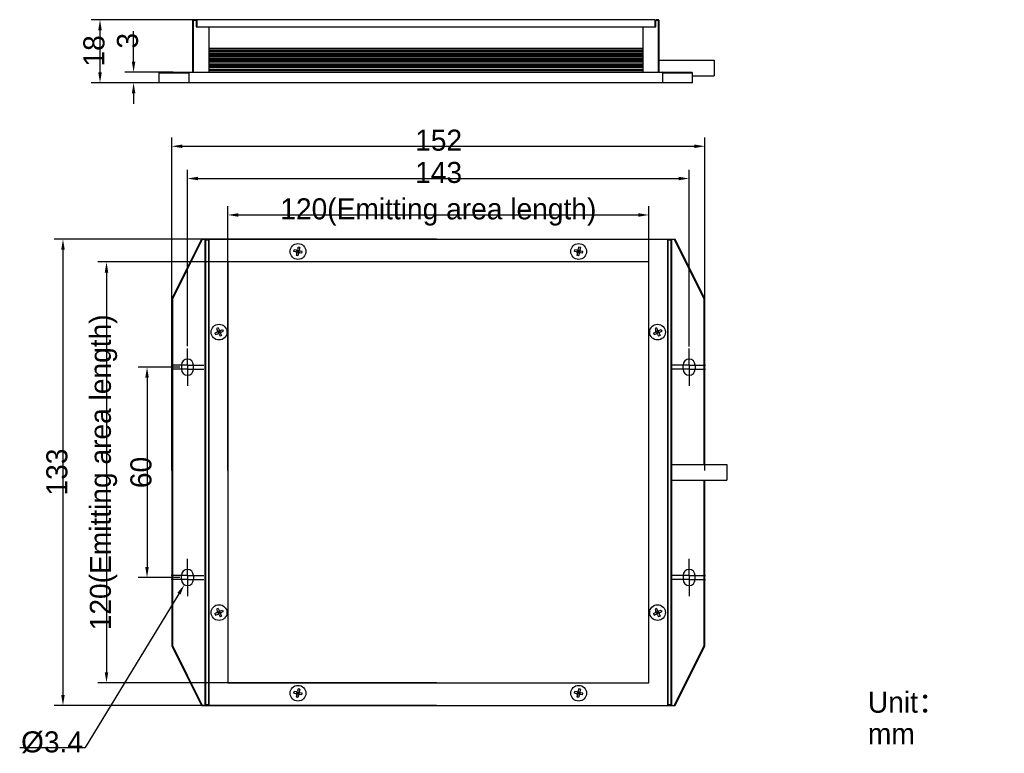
# Model space of a CAD drawing. Header units: millimetres. Extents: x 84 to 365, y 70 to 279.
import ezdxf

# ---------------------------------------------------------------- set-up
doc = ezdxf.new("R2010")
doc.units = ezdxf.units.MM
doc.header["$LTSCALE"] = 23.1
doc.header["$PDMODE"] = 3
doc.header["$PDSIZE"] = 8
doc.linetypes.add('CENTER', pattern=[0.6, 0.375, -0.075, 0.075, -0.075])
doc.layers.get('0').update_dxf_attribs({"linetype": 'CONTINUOUS'})
doc.layers.get('Defpoints').update_dxf_attribs({"linetype": 'CONTINUOUS'})
for name, color, linetype in [('00_COMPONENTS', 7, 'CONTINUOUS'), ('03_ALL_AXES', 7, 'CONTINUOUS'), ('05_ALL_CURVES', 7, 'CONTINUOUS'), ('50_ALL_DETAILS', 7, 'CONTINUOUS'), ('51__DRAFT_DIMS', 7, 'CONTINUOUS')]:
    doc.layers.add(name, color=color, linetype=linetype)
doc.styles.get("Standard").update_dxf_attribs({"font": 'simfang.ttf'})
doc.dimstyles.new('DIMSTYLE_1', dxfattribs={"dimtxt": 3, "dimasz": 3, "dimexe": 2.5, "dimexo": 0.5, "dimgap": 0.75, "dimtad": 1, "dimdsep": 46, "dimtxsty": 'STANDARD', "dimblk": '_FILLED', "dimblk1": '_FILLED', "dimblk2": '_FILLED', "dimcen": 0.09, "dimclrt": 3, "dimazin": 2, "dimtp": 0.3, "dimtm": 0.3, "dimtfac": 1, "dimtofl": 0, "dimtmove": 0, "dimatfit": 3, "dimldrblk": '_FILLED', "dimfxl": 1, "dimtolj": 1, "dimarcsym": 0})
doc.dimstyles.new('DIMSTYLE_2', dxfattribs={"dimtxt": 3, "dimasz": 3, "dimexe": 2.5, "dimexo": 0.5, "dimgap": 0.75, "dimtad": 1, "dimdsep": 46, "dimtxsty": 'STANDARD', "dimblk": '_FILLED', "dimblk1": '_FILLED', "dimblk2": '_FILLED', "dimcen": 0.09, "dimclrt": 3, "dimazin": 2, "dimtp": 0.5, "dimtm": 0.5, "dimtfac": 1, "dimtofl": 0, "dimtmove": 0, "dimatfit": 3, "dimldrblk": '_FILLED', "dimfxl": 1, "dimtolj": 1, "dimarcsym": 0})
doc.dimstyles.new('DIMSTYLE_3', dxfattribs={"dimtxt": 3, "dimasz": 3, "dimexe": 2.5, "dimexo": 0.5, "dimgap": 0.75, "dimtad": 1, "dimdsep": 46, "dimtxsty": 'STANDARD', "dimblk": '_FILLED', "dimblk1": '_FILLED', "dimblk2": '_FILLED', "dimcen": 0.09, "dimclrt": 3, "dimazin": 2, "dimtp": 0.1, "dimtm": 0.1, "dimtfac": 1, "dimtofl": 0, "dimtmove": 0, "dimatfit": 3, "dimldrblk": '_FILLED', "dimfxl": 1, "dimtolj": 1, "dimarcsym": 0})
doc.dimstyles.new('DIMSTYLE_4', dxfattribs={"dimtxt": 3, "dimasz": 3, "dimexe": 2.5, "dimexo": 0.5, "dimgap": 0.75, "dimtad": 1, "dimdsep": 46, "dimtxsty": 'STANDARD', "dimblk": '_FILLED', "dimblk1": '_FILLED', "dimblk2": '_FILLED', "dimcen": 0.09, "dimclrt": 3, "dimazin": 2, "dimtp": 0.2, "dimtm": 0.2, "dimtfac": 1, "dimtofl": 0, "dimtmove": 0, "dimatfit": 3, "dimldrblk": '_FILLED', "dimfxl": 1, "dimtolj": 1, "dimarcsym": 0})
doc.dimstyles.new('DIMSTYLE_5', dxfattribs={"dimtxt": 3, "dimasz": 3, "dimexe": 2.5, "dimexo": 0.5, "dimtad": 1, "dimdsep": 46, "dimtxsty": 'STANDARD', "dimblk": '_FILLED', "dimblk1": '_FILLED', "dimblk2": '_FILLED', "dimcen": 0.09, "dimclrt": 3, "dimazin": 2, "dimtp": 0.1, "dimtm": 0.1, "dimtfac": 1, "dimtofl": 0, "dimtmove": 0, "dimatfit": 1, "dimldrblk": '_FILLED', "dimfxl": 1, "dimtolj": 1, "dimarcsym": 0})

# ---------------------------------------------------------------- blocks, each defined once
blk = doc.blocks.new('_FILLED')
at = {"color": 0, "linetype": 'ByBlock'}
blk.add_solid([(0, 0), (-1, 0.167), (-1, -0.167)], dxfattribs=at)
blk = doc.blocks.new('*D1')
at = {"layer": '51__DRAFT_DIMS', "color": 0, "lineweight": -2}
for p, q in [((129.48, 179.81), (117.64, 179.81)), ((120.14, 176.81), (120.14, 122.81)), ((129.48, 119.81), (117.64, 119.81))]:
    blk.add_line(p, q, dxfattribs=at)
at = {"layer": 'Defpoints', "color": 0}
for p in [(129.98, 179.81), (120.14, 119.81), (129.98, 119.81)]:
    blk.add_point(p, dxfattribs=at)
at = {"layer": '51__DRAFT_DIMS', "color": 0, "linetype": 'ByBlock', "lineweight": -2, "xscale": 3, "yscale": 3, "zscale": 3}
for p, rotation in [((120.14, 179.81), 89.99999999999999), ((120.14, 119.81), 270)]:
    blk.add_blockref('_FILLED', p, dxfattribs=dict(at, rotation=rotation))
at = {"layer": '51__DRAFT_DIMS', "color": 3, "insert": (115.39, 149.78), "char_height": 3, "attachment_point": 2, "rotation": 90, "line_spacing_factor": 0.9}
blk.add_mtext('\\A1;\\A1;{\\fFZLanTingHei-R-GBK|b0|i0|c134|p2;\\H2x;\\C0;60}', dxfattribs=at)
blk = doc.blocks.new('*D2')
at = {"layer": '51__DRAFT_DIMS', "color": 0, "lineweight": -2}
for p, q in [((202.68, 209.81), (106.09, 209.81)), ((108.59, 206.81), (108.59, 92.81)), ((202.68, 89.81), (106.09, 89.81))]:
    blk.add_line(p, q, dxfattribs=at)
at = {"layer": 'Defpoints', "color": 0}
for p in [(203.18, 209.81), (108.59, 89.81), (203.18, 89.81)]:
    blk.add_point(p, dxfattribs=at)
at = {"layer": '51__DRAFT_DIMS', "color": 0, "linetype": 'ByBlock', "lineweight": -2, "xscale": 3, "yscale": 3, "zscale": 3}
for p, rotation in [((108.59, 209.81), 89.99999999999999), ((108.59, 89.81), 270)]:
    blk.add_blockref('_FILLED', p, dxfattribs=dict(at, rotation=rotation))
at = {"layer": '51__DRAFT_DIMS', "color": 3, "insert": (99.34, 149.81), "char_height": 3, "attachment_point": 2, "rotation": 90, "line_spacing_factor": 0.9}
blk.add_mtext('\\A1;\\A1;\\P{\\fFZLanTingHei-R-GBK|b0|i0|c134|p2;\\H2x;\\C0;120(\\f方正兰亭黑_GBK|b0|i0|c134|p0;\\C256;Emitting area length\\fFZLanTingHei-R-GBK|b0|i0|c134|p2;\\C0;)}', dxfattribs=at)
blk = doc.blocks.new('*D3')
at = {"layer": '51__DRAFT_DIMS', "color": 0, "lineweight": -2}
for p, q in [((202.68, 216.31), (93.68, 216.31)), ((96.18, 213.31), (96.18, 86.31)), ((202.68, 83.31), (93.68, 83.31))]:
    blk.add_line(p, q, dxfattribs=at)
at = {"layer": 'Defpoints', "color": 0}
for p in [(203.18, 216.31), (96.18, 83.31), (203.18, 83.31)]:
    blk.add_point(p, dxfattribs=at)
at = {"layer": '51__DRAFT_DIMS', "color": 0, "linetype": 'ByBlock', "lineweight": -2, "xscale": 3, "yscale": 3, "zscale": 3}
for p, rotation in [((96.18, 216.31), 89.99999999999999), ((96.18, 83.31), 270)]:
    blk.add_blockref('_FILLED', p, dxfattribs=dict(at, rotation=rotation))
at = {"layer": '51__DRAFT_DIMS', "color": 3, "insert": (91.43, 149.89), "char_height": 3, "attachment_point": 2, "rotation": 90, "line_spacing_factor": 0.9}
blk.add_mtext('\\A1;\\A1;{\\fFZLanTingHei-R-GBK|b0|i0|c134|p2;\\H2x;\\C0;133}', dxfattribs=at)
blk = doc.blocks.new('*D4')
at = {"layer": '51__DRAFT_DIMS', "color": 0, "lineweight": -2}
for p, q in [((143.18, 150.31), (143.18, 225.72)), ((263.18, 150.31), (263.18, 225.72)), ((146.18, 223.22), (260.18, 223.22))]:
    blk.add_line(p, q, dxfattribs=at)
at = {"layer": 'Defpoints', "color": 0}
for p in [(263.18, 223.22), (143.18, 149.81), (263.18, 149.81)]:
    blk.add_point(p, dxfattribs=at)
at = {"layer": '51__DRAFT_DIMS', "color": 0, "linetype": 'ByBlock', "lineweight": -2, "xscale": 3, "yscale": 3, "zscale": 3, "rotation": 180}
blk.add_blockref('_FILLED', (143.18, 223.22), dxfattribs=at)
at = {"layer": '51__DRAFT_DIMS', "color": 0, "linetype": 'ByBlock', "lineweight": -2, "xscale": 3, "yscale": 3, "zscale": 3}
blk.add_blockref('_FILLED', (263.18, 223.22), dxfattribs=at)
at = {"layer": '51__DRAFT_DIMS', "color": 3, "insert": (203.18, 232.47), "char_height": 3, "attachment_point": 2, "line_spacing_factor": 0.9}
blk.add_mtext('\\A1;\\A1;\\P{\\fFZLanTingHei-R-GBK|b0|i0|c134|p2;\\H2x;\\C0;120(\\f方正兰亭黑_GBK|b0|i0|c134|p0;\\C256;Emitting area length\\fFZLanTingHei-R-GBK|b0|i0|c134|p2;\\C0;)}', dxfattribs=at)
blk = doc.blocks.new('*D5')
at = {"layer": '51__DRAFT_DIMS', "color": 0, "lineweight": -2}
for p, q in [((127.18, 150.31), (127.18, 245.31)), ((279.18, 150.31), (279.18, 245.31)), ((130.18, 242.81), (276.18, 242.81))]:
    blk.add_line(p, q, dxfattribs=at)
at = {"layer": 'Defpoints', "color": 0}
for p in [(279.18, 242.81), (127.18, 149.81), (279.18, 149.81)]:
    blk.add_point(p, dxfattribs=at)
at = {"layer": '51__DRAFT_DIMS', "color": 0, "linetype": 'ByBlock', "lineweight": -2, "xscale": 3, "yscale": 3, "zscale": 3, "rotation": 180}
blk.add_blockref('_FILLED', (127.18, 242.81), dxfattribs=at)
at = {"layer": '51__DRAFT_DIMS', "color": 0, "linetype": 'ByBlock', "lineweight": -2, "xscale": 3, "yscale": 3, "zscale": 3}
blk.add_blockref('_FILLED', (279.18, 242.81), dxfattribs=at)
at = {"layer": '51__DRAFT_DIMS', "color": 3, "insert": (203.26, 247.56), "char_height": 3, "attachment_point": 2, "line_spacing_factor": 0.9}
blk.add_mtext('\\A1;\\A1;{\\fFZLanTingHei-R-GBK|b0|i0|c134|p2;\\H2x;\\C0;152}', dxfattribs=at)
blk = doc.blocks.new('*D8')
at = {"layer": '51__DRAFT_DIMS', "color": 0}
for p, q in [((131.59, 119.21), (131.77, 119.21)), ((131.68, 119.12), (131.68, 119.3))]:
    blk.add_line(p, q, dxfattribs=at)
at = {"layer": '51__DRAFT_DIMS', "color": 0, "lineweight": -2}
for p in [(129.23, 115.2), (83.84, 71.32)]:
    blk.add_line(p, (102.52, 71.32), dxfattribs=at)
at = {"layer": 'Defpoints', "color": 0}
for p in [(132.56, 120.66), (130.79, 117.76)]:
    blk.add_point(p, dxfattribs=at)
at = {"layer": '51__DRAFT_DIMS', "color": 0, "linetype": 'ByBlock', "lineweight": -2, "xscale": 3, "yscale": 3, "zscale": 3, "rotation": 58.67035283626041}
blk.add_blockref('_FILLED', (130.79, 117.76), dxfattribs=at)
at = {"layer": '51__DRAFT_DIMS', "color": 3, "insert": (101.9, 80.44), "char_height": 3, "attachment_point": 3, "line_spacing_factor": 0.9}
blk.add_mtext('\\A1;{\\A1;\\P\\fArial|b0|i0|c134|p2;\\H2x;\\C0;%%c\\fFZLanTingHei-R-GBK|b0|i0|c134|p2;3.4}', dxfattribs=at)
blk = doc.blocks.new('*D9')
at = {"layer": '51__DRAFT_DIMS', "color": 0, "lineweight": -2}
for p, q in [((131.68, 185.82), (131.68, 236.11)), ((274.68, 185.75), (274.68, 236.11)), ((134.68, 233.61), (271.68, 233.61))]:
    blk.add_line(p, q, dxfattribs=at)
at = {"layer": 'Defpoints', "color": 0}
for p in [(274.68, 233.61), (131.68, 185.32), (274.68, 185.25)]:
    blk.add_point(p, dxfattribs=at)
at = {"layer": '51__DRAFT_DIMS', "color": 0, "linetype": 'ByBlock', "lineweight": -2, "xscale": 3, "yscale": 3, "zscale": 3, "rotation": 180}
blk.add_blockref('_FILLED', (131.68, 233.61), dxfattribs=at)
at = {"layer": '51__DRAFT_DIMS', "color": 0, "linetype": 'ByBlock', "lineweight": -2, "xscale": 3, "yscale": 3, "zscale": 3}
blk.add_blockref('_FILLED', (274.68, 233.61), dxfattribs=at)
at = {"layer": '51__DRAFT_DIMS', "color": 3, "insert": (203.26, 238.36), "char_height": 3, "attachment_point": 2, "line_spacing_factor": 0.9}
blk.add_mtext('\\A1;\\A1;{\\fFZLanTingHei-R-GBK|b0|i0|c134|p2;\\H2x;\\C0;143}', dxfattribs=at)
blk = doc.blocks.new('*D17')
at = {"layer": '51__DRAFT_DIMS', "color": 0, "lineweight": -2}
for p, q in [((116.31, 266.92), (116.31, 275.63)), ((127.6, 263.92), (113.81, 263.92)), ((127.39, 260.92), (113.81, 260.92)), ((116.31, 257.92), (116.31, 254.92))]:
    blk.add_line(p, q, dxfattribs=at)
at = {"layer": 'Defpoints', "color": 0}
for p in [(116.31, 263.92), (128.1, 263.92), (127.89, 260.92)]:
    blk.add_point(p, dxfattribs=at)
at = {"layer": '51__DRAFT_DIMS', "color": 0, "linetype": 'ByBlock', "lineweight": -2, "xscale": 3, "yscale": 3, "zscale": 3}
for p, rotation in [((116.31, 263.92), 270), ((116.31, 260.92), 90)]:
    blk.add_blockref('_FILLED', p, dxfattribs=dict(at, rotation=rotation))
at = {"layer": '51__DRAFT_DIMS', "color": 3, "insert": (111.56, 270.67), "char_height": 3, "attachment_point": 1, "rotation": 90, "line_spacing_factor": 0.9}
blk.add_mtext('\\A1;\\A1;{\\fFZLanTingHei-R-GBK|b0|i0|c134|p2;\\H2x;\\C0;3}', dxfattribs=at)
blk = doc.blocks.new('*D18')
at = {"layer": '51__DRAFT_DIMS', "color": 0, "lineweight": -2}
for p, q in [((199.14, 278.92), (104.24, 278.92)), ((106.74, 263.92), (106.74, 275.92)), ((199.14, 260.92), (104.24, 260.92))]:
    blk.add_line(p, q, dxfattribs=at)
at = {"layer": 'Defpoints', "color": 0}
for p in [(106.74, 278.92), (199.64, 278.92), (199.64, 260.92)]:
    blk.add_point(p, dxfattribs=at)
at = {"layer": '51__DRAFT_DIMS', "color": 0, "linetype": 'ByBlock', "lineweight": -2, "xscale": 3, "yscale": 3, "zscale": 3}
for p, rotation in [((106.74, 278.92), 90), ((106.74, 260.92), 270)]:
    blk.add_blockref('_FILLED', p, dxfattribs=dict(at, rotation=rotation))
at = {"layer": '51__DRAFT_DIMS', "color": 3, "insert": (101.99, 270.02), "char_height": 3, "attachment_point": 2, "rotation": 90, "line_spacing_factor": 0.9}
blk.add_mtext('\\A1;\\A1;{\\fFZLanTingHei-R-GBK|b0|i0|c134|p2;\\H2x;\\C0;18}', dxfattribs=at)

msp = doc.modelspace()

# ---------------------------------------------------------------- linework, layer by layer
at = {"layer": '00_COMPONENTS', "color": 0}
for p, q in [((133.138, 278.723), (133.338, 278.923)), ((133.138, 278.723), (133.138, 263.923)), ((133.338, 278.723), (133.238, 278.823)), ((134.138, 278.923), (133.338, 278.923)), ((133.338, 278.723), (133.338, 263.923)), ((134.138, 278.723), (133.338, 278.723)), ((134.138, 278.923), (134.138, 276.923)), ((134.338, 278.923), (134.338, 276.923)), ((264.938, 278.923), (134.338, 278.923)), ((264.938, 278.923), (264.938, 276.923)), ((265.938, 278.923), (265.138, 278.923)), ((265.138, 276.923), (265.138, 278.923)), ((265.938, 278.723), (265.138, 278.723)), ((266.138, 278.723), (265.938, 278.923)), ((266.038, 278.823), (265.938, 278.723)), ((265.938, 263.923), (265.938, 278.723)), ((266.138, 263.923), (266.138, 278.723)), ((134.138, 276.923), (265.138, 276.923)), ((137.838, 263.923), (137.838, 276.923)), ((261.438, 276.923), (261.438, 263.923)), ((137.838, 270.773), (261.438, 270.773)), ((137.838, 270.613), (261.438, 270.613)), ((261.438, 270.083), (137.838, 270.083)), ((261.438, 269.763), (137.838, 269.763)), ((137.838, 269.333), (261.438, 269.333)), ((137.838, 269.013), (261.438, 269.013)), ((261.438, 268.583), (137.838, 268.583)), ((261.438, 268.263), (137.838, 268.263)), ((137.838, 267.833), (261.438, 267.833)), ((137.838, 267.513), (261.438, 267.513)), ((261.438, 267.083), (137.838, 267.083)), ((261.438, 266.763), (137.838, 266.763)), ((266.138, 267.423), (281.838, 267.423)), ((281.838, 267.423), (281.838, 262.923)), ((123.638, 263.723), (123.838, 263.923)), ((123.838, 263.923), (275.438, 263.923)), ((132.361, 263.923), (132.138, 263.723)), ((137.838, 266.333), (261.438, 266.333)), ((137.838, 266.013), (261.438, 266.013)), ((261.438, 265.583), (137.838, 265.583)), ((261.438, 265.263), (137.838, 265.263)), ((137.838, 264.833), (261.438, 264.833)), ((137.838, 264.513), (261.438, 264.513)), ((261.438, 263.963), (137.838, 263.963)), ((267.138, 263.723), (266.914, 263.923)), ((275.638, 263.723), (275.438, 263.923)), ((123.638, 260.923), (123.638, 263.723)), ((123.638, 263.723), (132.138, 263.723)), ((132.138, 260.923), (132.138, 263.723)), ((267.138, 263.723), (275.638, 263.723)), ((267.138, 260.923), (267.138, 263.723)), ((275.638, 260.923), (275.638, 263.723)), ((275.638, 262.923), (281.838, 262.923)), ((275.638, 260.923), (123.638, 260.923)), ((135.676, 216.313), (127.176, 199.264)), ((135.9, 216.313), (127.376, 199.217)), ((135.676, 216.313), (270.676, 216.313)), ((136.676, 216.113), (136.876, 216.313)), ((136.876, 216.113), (136.776, 216.213)), ((137.676, 216.313), (137.676, 83.313)), ((137.876, 83.313), (137.876, 216.313)), ((268.476, 216.313), (268.476, 83.313)), ((268.676, 83.313), (268.676, 216.313)), ((269.476, 216.313), (269.676, 216.113)), ((269.576, 216.213), (269.476, 216.113)), ((278.976, 199.217), (270.453, 216.313)), ((279.176, 199.264), (270.676, 216.313)), ((136.676, 83.513), (136.676, 216.113)), ((136.876, 83.513), (136.876, 216.113)), ((136.876, 216.113), (137.676, 216.113)), ((163.183, 214.038), (163.047, 213.403)), ((163.672, 213.934), (163.183, 214.038)), ((163.672, 213.934), (163.536, 213.298)), ((243.183, 214.038), (243.047, 213.403)), ((243.672, 213.934), (243.183, 214.038)), ((243.672, 213.934), (243.536, 213.298)), ((268.676, 216.113), (269.476, 216.113)), ((269.476, 216.113), (269.476, 83.513)), ((269.676, 216.113), (269.676, 83.513)), ((161.951, 212.819), (162.055, 213.308)), ((162.586, 212.683), (161.951, 212.819)), ((162.691, 213.172), (162.055, 213.308)), ((162.817, 212.327), (162.681, 211.692)), ((163.17, 211.587), (162.681, 211.692)), ((162.775, 212.553), (163.577, 213.072)), ((162.88, 212.62), (162.984, 213.109)), ((163.368, 212.516), (162.88, 212.62)), ((163.436, 212.412), (162.917, 213.214)), ((163.421, 212.76), (162.932, 212.865)), ((163.473, 213.005), (162.984, 213.109)), ((163.229, 213.057), (163.124, 212.568)), ((163.306, 212.222), (163.17, 211.587)), ((163.368, 212.516), (163.473, 213.005)), ((164.297, 212.317), (163.662, 212.453)), ((164.402, 212.806), (163.766, 212.942)), ((164.297, 212.317), (164.402, 212.806)), ((241.951, 212.819), (242.055, 213.308)), ((242.586, 212.683), (241.951, 212.819)), ((242.691, 213.172), (242.055, 213.308)), ((242.817, 212.327), (242.681, 211.692)), ((243.17, 211.587), (242.681, 211.692)), ((242.775, 212.553), (243.577, 213.072)), ((242.88, 212.62), (242.984, 213.109)), ((243.368, 212.516), (242.88, 212.62)), ((243.436, 212.412), (242.917, 213.214)), ((243.421, 212.76), (242.932, 212.865)), ((243.473, 213.005), (242.984, 213.109)), ((243.229, 213.057), (243.124, 212.568)), ((243.306, 212.222), (243.17, 211.587)), ((243.368, 212.516), (243.473, 213.005)), ((244.297, 212.317), (243.662, 212.453)), ((244.402, 212.806), (243.766, 212.942)), ((244.297, 212.317), (244.402, 212.806)), ((127.176, 199.264), (127.176, 100.361)), ((127.176, 199.264), (127.376, 199.217)), ((127.376, 199.217), (127.376, 100.408)), ((279.176, 199.264), (278.976, 199.217)), ((278.976, 152.063), (278.976, 199.217)), ((279.176, 152.063), (279.176, 199.264)), ((140.408, 191.009), (139.953, 190.802)), ((140.408, 191.009), (140.677, 190.417)), ((265.408, 191.009), (264.953, 190.802)), ((265.408, 191.009), (265.677, 190.417)), ((139.48, 189.544), (140.072, 189.813)), ((139.48, 189.544), (139.687, 189.089)), ((139.687, 189.089), (140.279, 189.358)), ((139.953, 190.802), (140.221, 190.21)), ((140.229, 189.981), (141.124, 189.645)), ((140.801, 190.144), (140.345, 189.937)), ((140.345, 189.937), (140.552, 189.482)), ((140.449, 189.709), (140.904, 189.916)), ((140.508, 189.365), (140.844, 190.26)), ((141.007, 189.688), (140.552, 189.482)), ((140.573, 190.04), (140.78, 189.585)), ((140.676, 189.208), (140.945, 188.617)), ((140.801, 190.144), (141.007, 189.688)), ((141.4, 188.823), (140.945, 188.617)), ((141.074, 190.268), (141.666, 190.536)), ((141.131, 189.415), (141.4, 188.823)), ((141.281, 189.812), (141.872, 190.081)), ((141.666, 190.536), (141.872, 190.081)), ((264.48, 189.544), (265.072, 189.813)), ((264.48, 189.544), (264.687, 189.089)), ((264.687, 189.089), (265.279, 189.358)), ((264.953, 190.802), (265.221, 190.21)), ((265.229, 189.981), (266.124, 189.645)), ((265.801, 190.144), (265.345, 189.937)), ((265.345, 189.937), (265.552, 189.482)), ((265.449, 189.709), (265.904, 189.916)), ((265.508, 189.365), (265.844, 190.26)), ((266.007, 189.688), (265.552, 189.482)), ((265.573, 190.04), (265.78, 189.585)), ((265.676, 189.208), (265.945, 188.617)), ((265.801, 190.144), (266.007, 189.688)), ((266.4, 188.823), (265.945, 188.617)), ((266.074, 190.268), (266.666, 190.536)), ((266.131, 189.415), (266.4, 188.823)), ((266.281, 189.812), (266.872, 190.081)), ((266.666, 190.536), (266.872, 190.081)), ((129.976, 180.413), (129.976, 179.213)), ((133.376, 179.213), (133.376, 180.413)), ((272.976, 179.213), (272.976, 180.413)), ((276.376, 180.413), (276.376, 179.213)), ((269.676, 152.063), (285.376, 152.063)), ((285.376, 152.063), (285.376, 147.563)), ((269.676, 147.563), (285.376, 147.563)), ((278.976, 100.408), (278.976, 147.563)), ((279.176, 100.361), (279.176, 147.563)), ((129.976, 119.213), (129.976, 120.413)), ((133.376, 120.413), (133.376, 119.213)), ((272.976, 120.413), (272.976, 119.213)), ((276.376, 119.213), (276.376, 120.413)), ((139.48, 109.544), (140.072, 109.813)), ((139.48, 109.544), (139.687, 109.089)), ((140.408, 111.009), (139.953, 110.802)), ((139.953, 110.802), (140.221, 110.21)), ((140.229, 109.981), (141.124, 109.645)), ((140.801, 110.144), (140.345, 109.937)), ((140.345, 109.937), (140.552, 109.482)), ((140.408, 111.009), (140.677, 110.417)), ((140.449, 109.709), (140.904, 109.916)), ((140.508, 109.365), (140.844, 110.26)), ((141.007, 109.688), (140.552, 109.482)), ((140.573, 110.04), (140.78, 109.585)), ((140.801, 110.144), (141.007, 109.688)), ((141.074, 110.268), (141.666, 110.536)), ((141.281, 109.812), (141.872, 110.081)), ((141.666, 110.536), (141.872, 110.081)), ((264.48, 109.544), (265.072, 109.813)), ((264.48, 109.544), (264.687, 109.089)), ((265.408, 111.009), (264.953, 110.802)), ((264.953, 110.802), (265.221, 110.21)), ((265.229, 109.981), (266.124, 109.645)), ((265.801, 110.144), (265.345, 109.937)), ((265.345, 109.937), (265.552, 109.482)), ((265.408, 111.009), (265.677, 110.417)), ((265.449, 109.709), (265.904, 109.916)), ((265.508, 109.365), (265.844, 110.26)), ((266.007, 109.688), (265.552, 109.482)), ((265.573, 110.04), (265.78, 109.585)), ((265.801, 110.144), (266.007, 109.688)), ((266.074, 110.268), (266.666, 110.536)), ((266.281, 109.812), (266.872, 110.081)), ((266.666, 110.536), (266.872, 110.081)), ((139.687, 109.089), (140.279, 109.358)), ((140.676, 109.208), (140.945, 108.617)), ((141.4, 108.823), (140.945, 108.617)), ((141.131, 109.415), (141.4, 108.823)), ((264.687, 109.089), (265.279, 109.358)), ((265.676, 109.208), (265.945, 108.617)), ((266.4, 108.823), (265.945, 108.617)), ((266.131, 109.415), (266.4, 108.823)), ((127.176, 100.361), (127.376, 100.408)), ((127.176, 100.361), (135.676, 83.313)), ((127.376, 100.408), (135.9, 83.313)), ((270.453, 83.313), (278.976, 100.408)), ((270.676, 83.313), (279.176, 100.361)), ((279.176, 100.361), (278.976, 100.408)), ((161.951, 86.819), (162.055, 87.308)), ((162.691, 87.172), (162.055, 87.308)), ((162.775, 86.553), (163.577, 87.072)), ((162.88, 86.62), (162.984, 87.109)), ((163.436, 86.412), (162.917, 87.214)), ((163.473, 87.005), (162.984, 87.109)), ((163.183, 88.038), (163.047, 87.403)), ((163.229, 87.057), (163.124, 86.568)), ((163.672, 87.934), (163.183, 88.038)), ((163.672, 87.934), (163.536, 87.298)), ((241.951, 86.819), (242.055, 87.308)), ((242.691, 87.172), (242.055, 87.308)), ((242.775, 86.553), (243.577, 87.072)), ((242.88, 86.62), (242.984, 87.109)), ((242.917, 87.214), (243.436, 86.412)), ((243.473, 87.005), (242.984, 87.109)), ((243.183, 88.038), (243.047, 87.403)), ((243.229, 87.057), (243.124, 86.568)), ((243.672, 87.934), (243.183, 88.038)), ((243.672, 87.934), (243.536, 87.298)), ((162.586, 86.683), (161.951, 86.819)), ((162.817, 86.327), (162.681, 85.692)), ((163.17, 85.587), (162.681, 85.692)), ((163.368, 86.516), (162.88, 86.62)), ((163.421, 86.76), (162.932, 86.865)), ((163.306, 86.222), (163.17, 85.587)), ((163.368, 86.516), (163.473, 87.005)), ((164.297, 86.317), (163.662, 86.453)), ((164.402, 86.806), (163.766, 86.942)), ((164.297, 86.317), (164.402, 86.806)), ((242.586, 86.683), (241.951, 86.819)), ((242.817, 86.327), (242.681, 85.692)), ((243.17, 85.587), (242.681, 85.692)), ((243.368, 86.516), (242.88, 86.62)), ((243.421, 86.76), (242.932, 86.865)), ((243.306, 86.222), (243.17, 85.587)), ((243.368, 86.516), (243.473, 87.005)), ((244.297, 86.317), (243.662, 86.453)), ((244.402, 86.806), (243.766, 86.942)), ((244.297, 86.317), (244.402, 86.806)), ((135.676, 83.313), (270.676, 83.313)), ((136.676, 83.513), (136.876, 83.313)), ((136.776, 83.413), (136.876, 83.513)), ((137.676, 83.513), (136.876, 83.513)), ((269.476, 83.513), (268.676, 83.513)), ((269.476, 83.513), (269.576, 83.413)), ((269.676, 83.513), (269.476, 83.313))]:
    msp.add_line(p, q, dxfattribs=at)
for centre in [(163.176, 212.813), (243.176, 212.813), (140.676, 189.813), (265.676, 189.813), (140.676, 109.813), (265.676, 109.813), (163.176, 86.813), (243.176, 86.813)]:
    msp.add_circle(centre, 2.25, dxfattribs=at)
for centre, radius, start, end in [((162.754, 213.466), 0.3, 257.91896, 347.91896), ((242.754, 213.466), 0.3, 257.91896, 347.91896), ((162.523, 212.39), 0.3, 347.91896, 77.91896), ((163.599, 212.16), 0.3, 77.91896, 167.91896), ((163.829, 213.235), 0.3, 167.91896, 257.91896), ((242.523, 212.39), 0.3, 347.91896, 77.91896), ((243.599, 212.16), 0.3, 77.91896, 167.91896), ((243.829, 213.235), 0.3, 167.91896, 257.91896), ((139.948, 190.086), 0.3, 294.40676, 24.40676), ((140.403, 189.085), 0.3, 24.40676, 114.40676), ((140.95, 190.541), 0.3, 204.40676, 294.40676), ((141.404, 189.539), 0.3, 114.40676, 204.40676), ((264.948, 190.086), 0.3, 294.40676, 24.40676), ((265.403, 189.085), 0.3, 24.40676, 114.40676), ((265.95, 190.541), 0.3, 204.40676, 294.40676), ((266.404, 189.539), 0.3, 114.40676, 204.40676), ((131.676, 180.413), 1.7, 0, 180), ((274.676, 180.413), 1.7, 0, 180), ((131.676, 179.213), 1.7, 180, 360), ((274.676, 179.213), 1.7, 180, 360), ((131.676, 120.413), 1.7, 0, 180), ((274.676, 120.413), 1.7, 0, 180), ((131.676, 119.213), 1.7, 180, 360), ((274.676, 119.213), 1.7, 180, 360), ((139.948, 110.086), 0.3, 294.40676, 24.40676), ((140.95, 110.541), 0.3, 204.40676, 294.40676), ((141.404, 109.539), 0.3, 114.40676, 204.40676), ((264.948, 110.086), 0.3, 294.40676, 24.40676), ((265.95, 110.541), 0.3, 204.40676, 294.40676), ((266.404, 109.539), 0.3, 114.40676, 204.40676), ((140.403, 109.085), 0.3, 24.40676, 114.40676), ((265.403, 109.085), 0.3, 24.40676, 114.40676), ((162.754, 87.466), 0.3, 257.91896, 347.91896), ((163.829, 87.235), 0.3, 167.91896, 257.91896), ((242.754, 87.466), 0.3, 257.91896, 347.91896), ((243.829, 87.235), 0.3, 167.91896, 257.91896), ((162.523, 86.39), 0.3, 347.91896, 77.91896), ((163.599, 86.16), 0.3, 77.91896, 167.91896), ((242.523, 86.39), 0.3, 347.91896, 77.91896), ((243.599, 86.16), 0.3, 77.91896, 167.91896)]:
    msp.add_arc(centre, radius, start, end, dxfattribs=at)
at = {"layer": '03_ALL_AXES', "color": 0, "linetype": 'CENTER'}
for p, q in [((131.676, 183.913), (131.676, 185.113)), ((131.676, 180.413), (131.676, 183.913)), ((274.676, 183.913), (274.676, 185.113)), ((274.676, 180.413), (274.676, 183.913)), ((131.676, 180.413), (126.976, 180.413)), ((131.676, 180.413), (131.676, 175.713)), ((131.676, 180.413), (136.376, 180.413)), ((274.676, 180.413), (269.976, 180.413)), ((274.676, 180.413), (279.376, 180.413)), ((274.676, 180.413), (274.676, 175.713)), ((131.676, 179.213), (126.976, 179.213)), ((131.676, 179.213), (136.376, 179.213)), ((274.676, 179.213), (269.976, 179.213)), ((274.676, 179.213), (279.376, 179.213)), ((131.676, 175.713), (131.676, 174.513)), ((274.676, 175.713), (274.676, 174.513)), ((131.676, 123.913), (131.676, 125.113)), ((131.676, 120.413), (131.676, 123.913)), ((274.676, 123.913), (274.676, 125.113)), ((274.676, 120.413), (274.676, 123.913)), ((131.676, 120.413), (126.976, 120.413)), ((131.676, 119.213), (126.976, 119.213)), ((131.676, 120.413), (131.676, 115.713)), ((131.676, 120.413), (136.376, 120.413)), ((131.676, 119.213), (136.376, 119.213)), ((274.676, 120.413), (269.976, 120.413)), ((274.676, 119.213), (269.976, 119.213)), ((274.676, 120.413), (279.376, 120.413)), ((274.676, 120.413), (274.676, 115.713)), ((274.676, 119.213), (279.376, 119.213)), ((131.676, 115.713), (131.676, 114.513)), ((274.676, 115.713), (274.676, 114.513))]:
    msp.add_line(p, q, dxfattribs=at)
at = {"layer": '05_ALL_CURVES', "color": 0}
for p, q in [((143.176, 209.813), (143.176, 89.813)), ((263.176, 209.813), (143.176, 209.813)), ((263.176, 89.813), (263.176, 209.813)), ((143.176, 89.813), (263.176, 89.813))]:
    msp.add_line(p, q, dxfattribs=at)

# ---------------------------------------------------------------- texts
at = {"layer": '50_ALL_DETAILS', "color": 0, "insert": (325.637, 87.25), "char_height": 6, "width": 17.58984, "attachment_point": 1, "line_spacing_factor": 0.9}
msp.add_mtext('{\\fFZLanTingHei-R-GBK|b0|i0|c134|p2;Unit：mm}', dxfattribs=at)

# ---------------------------------------------------------------- dimensions: what is measured, and where the dimension line sits
at = {"layer": '51__DRAFT_DIMS', "color": 0}
for base, p1, p2, angle, text, dimstyle, picture, middle in [((106.739, 278.923), (199.638, 260.923), (199.638, 278.923), 90, '\\A1;{\\fFZLanTingHei-R-GBK|b0|i0|c134|p2;\\H2x;\\C0;<>}', 'DIMSTYLE_4', '*D18', (106.739, 270.02)), ((116.305, 263.923), (127.888, 260.923), (128.1, 263.923), 90, '\\A1;{\\fFZLanTingHei-R-GBK|b0|i0|c134|p2;\\H2x;\\C0;<>}', 'DIMSTYLE_3', '*D17', (116.305, 272.778)), ((96.18, 83.313), (203.176, 216.313), (203.176, 83.313), 270, '\\A1;{\\fFZLanTingHei-R-GBK|b0|i0|c134|p2;\\H2x;\\C0;<>}', 'DIMSTYLE_2', '*D3', (96.18, 149.895)), ((108.585, 89.813), (203.176, 209.813), (203.176, 89.813), 270, '\\A1;\\P{\\fFZLanTingHei-R-GBK|b0|i0|c134|p2;\\H2x;\\C0;120(\\f方正兰亭黑_GBK|b0|i0|c134|p0;\\C256;Emitting area length\\fFZLanTingHei-R-GBK|b0|i0|c134|p2;\\C0;)}', 'DIMSTYLE_1', '*D2', (108.585, 149.813)), ((120.14, 119.813), (129.976, 179.813), (129.976, 119.813), 270, '\\A1;{\\fFZLanTingHei-R-GBK|b0|i0|c134|p2;\\H2x;\\C0;<>}', 'DIMSTYLE_1', '*D1', (120.14, 149.78))]:
    dim = msp.add_linear_dim(base=base, p1=p1, p2=p2, angle=angle, text=text, dimstyle=dimstyle, override={"dimtxsty": 'STANDARD'}, dxfattribs=at)
    dim.commit()
    dim.dimension.update_dxf_attribs({"geometry": picture, "text_midpoint": middle, "dimtype": 160})
for base, p1, p2, text, dimstyle, picture, middle in [((279.176, 242.813), (127.176, 149.813), (279.176, 149.813), '\\A1;{\\fFZLanTingHei-R-GBK|b0|i0|c134|p2;\\H2x;\\C0;<>}', 'DIMSTYLE_2', '*D5', (203.258, 242.813)), ((274.676, 233.608), (131.676, 185.32), (274.676, 185.254), '\\A1;{\\fFZLanTingHei-R-GBK|b0|i0|c134|p2;\\H2x;\\C0;<>}', 'DIMSTYLE_2', '*D9', (203.258, 233.608)), ((263.176, 223.222), (143.176, 149.813), (263.176, 149.813), '\\A1;\\P{\\fFZLanTingHei-R-GBK|b0|i0|c134|p2;\\H2x;\\C0;<>(\\f方正兰亭黑_GBK|b0|i0|c134|p0;\\C256;Emitting area length\\fFZLanTingHei-R-GBK|b0|i0|c134|p2;\\C0;)}', 'DIMSTYLE_1', '*D4', (203.176, 223.222))]:
    dim = msp.add_linear_dim(base=base, p1=p1, p2=p2, text=text, dimstyle=dimstyle, override={"dimtxsty": 'STANDARD'}, dxfattribs=at)
    dim.commit()
    dim.dimension.update_dxf_attribs({"geometry": picture, "text_midpoint": middle, "dimtype": 160})
dim = msp.add_diameter_dim_2p(p1=(132.56, 120.665), p2=(130.792, 117.761), text='{\\A1;\\P\\fArial|b0|i0|c134|p2;\\H2x;\\C0;%%c\\fFZLanTingHei-R-GBK|b0|i0|c134|p2;<>}', dimstyle='DIMSTYLE_5', override={"dimtih": 1, "dimtoh": 1, "dimpost": '<>', "dimtxsty": 'STANDARD'}, dxfattribs=at)
dim.commit()
dim.dimension.update_dxf_attribs({"geometry": '*D8', "text_midpoint": (92.871, 71.32), "dimtype": 163})

doc.saveas('drawing.dxf')
